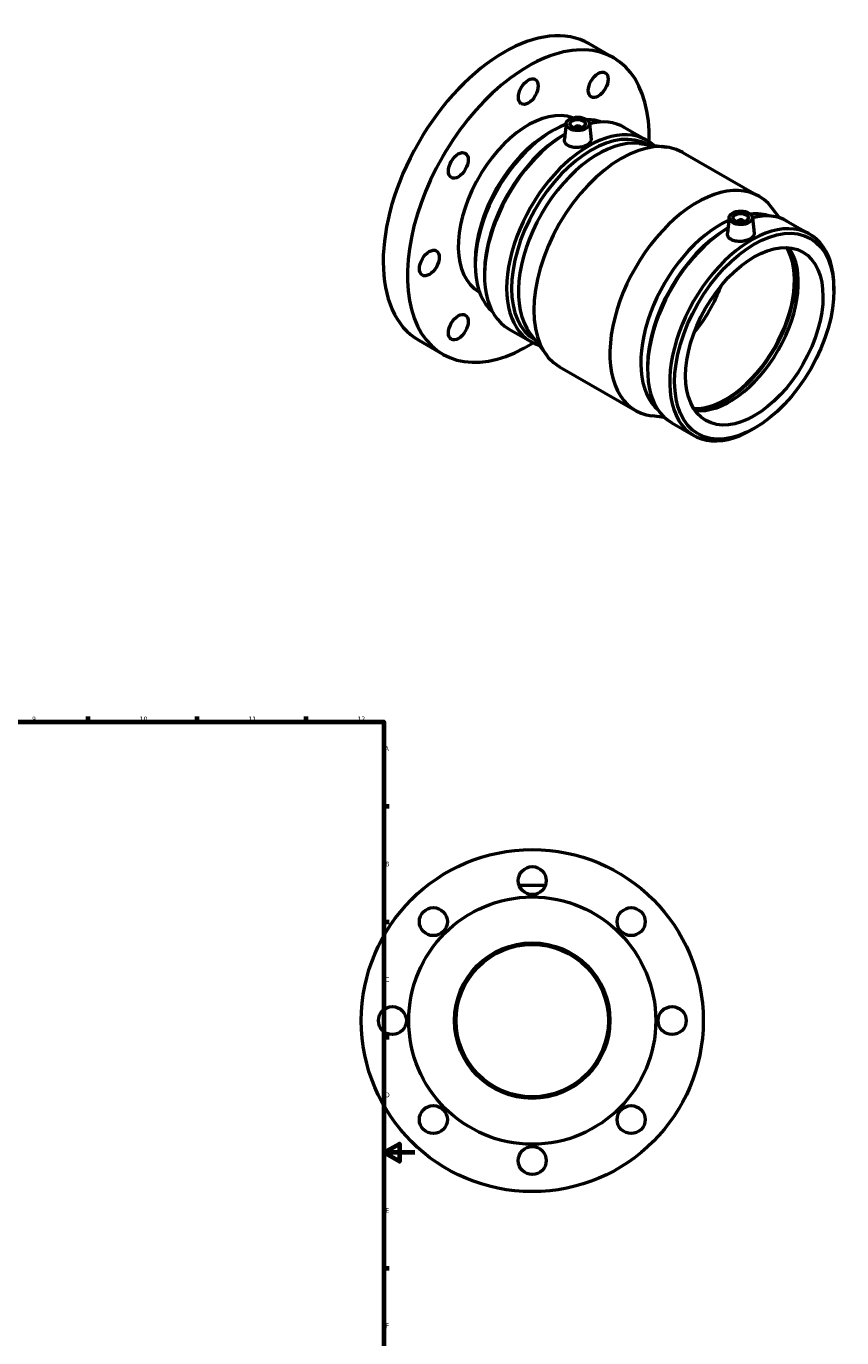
# Model space of a CAD drawing. Header units: millimetres. Extents: x -119 to 1116, y -665 to 1021.
# Tile 7 of 7: x 591 to 1116, y 178 to 1021. Entities that reach past the tile are written whole.
import ezdxf

# ---------------------------------------------------------------- set-up
doc = ezdxf.new("R2010")
doc.units = ezdxf.units.MM
doc.layers.add('Border (ANSI)', color=7, linetype='Continuous', lineweight=70)
doc.layers.add('Visible (ANSI)', color=7, linetype='Continuous', lineweight=50)
doc.styles.add('Note Text (ANSI)', font='tahoma.ttf')

# ---------------------------------------------------------------- blocks, each defined once
blk = doc.blocks.new('Borders Default Border')
at = {"layer": 'Border (ANSI)'}
for p, q in [((630.75, 574), (630.75, 577.45)), ((700.83, 574), (700.83, 577.45)), ((770.92, 574), (770.92, 577.45)), ((821, 519.75), (824.45, 519.75)), ((821, 445.5), (824.45, 445.5)), ((821, 371.25), (824.45, 371.25)), ((821, 222.75), (824.45, 222.75))]:
    blk.add_line(p, q, dxfattribs=at)
at = {"layer": 'Border (ANSI)', "flags": 128}
for points in [[(20, 20), (20, 574), (821, 574), (821, 20), (20, 20)], [(841, 297), (821, 297), (831, 302.77), (831, 291.23), (821, 297)]]:
    blk.add_lwpolyline(points, dxfattribs=at)
at = {"layer": 'Border (ANSI)', "attachment_point": 7, "style": 'Note Text (ANSI)'}
for s, insert, char_height in [('9', (594.7, 574.34), 3.05), ('10', (663.96, 574.34), 3.048), ('11', (734.04, 574.4), 3.048), ('12', (804.13, 574.4), 3.048), ('A', (821.63, 555.35), 3.05), ('B', (821.99, 481.1), 3.05), ('C', (821.8, 406.8), 3.05), ('D', (821.81, 332.6), 3.05), ('E', (822.05, 258.35), 3.05), ('F', (822.14, 184.1), 3.05)]:
    blk.add_mtext(s, dxfattribs=dict(at, insert=insert, char_height=char_height))

msp = doc.modelspace()

# ---------------------------------------------------------------- linework, layer by layer
at = {"layer": 'Visible (ANSI)'}
for p, q in [((953.2273, 1010.0522), (968.7837, 1001.0939)), ((927.3996, 953.0226), (929.6395, 954.3225)), ((938.2183, 958.8421), (937.1279, 948.6722)), ((943.704, 956.1233), (943.704, 955.937)), ((947.704, 956.1233), (947.704, 955.937)), ((953.1898, 958.8421), (954.2855, 948.6223)), ((975.8669, 956.3149), (990.1265, 948.1033)), ((936.7907, 951.6159), (937.4868, 952.0198)), ((985.3777, 945.8967), (1002.862, 943.6919)), ((990.593, 945.2476), (990.6121, 945.2366)), ((1013.3608, 940.2279), (1062.2926, 912.05)), ((1075.5387, 898.1741), (1070.5583, 904.7081)), ((1043.1176, 898.4346), (1042.0272, 888.2647)), ((1048.6033, 895.5295), (1048.6033, 895.7158)), ((1052.6033, 895.5295), (1052.6033, 895.7158)), ((1058.0891, 898.4346), (1059.1848, 888.2148)), ((1080.7662, 895.9074), (1095.0258, 887.6958)), ((1041.69, 891.2084), (1042.3861, 891.6124)), ((879.8017, 870.3675), (879.8017, 867.7777)), ((885.7321, 862.9512), (885.7321, 861.1254)), ((1110.5752, 851.54), (1110.5752, 853.3658)), ((882.112, 850.5861), (882.6044, 850.3026)), ((901.2815, 826.7953), (915.5412, 818.5838)), ((843.4402, 819.4039), (858.9966, 810.4456)), ((915.0661, 823.7986), (925.749, 809.783)), ((918.2452, 819.6137), (918.2643, 819.6027)), ((934.0147, 802.4412), (982.9465, 774.2632)), ((990.6314, 802.5437), (990.6314, 800.7179)), ((1001.5965, 769.7714), (993.4454, 770.7993)), ((1006.1808, 766.3879), (1020.4405, 758.1763)), ((1059.5166, 762.8753), (1057.9375, 761.9589)), ((908.9637, 468.9274), (908.8117, 467.1896)), ((908.9637, 468.9274), (923.9637, 468.9274)), ((923.9637, 468.9274), (924.1158, 467.1896))]:
    msp.add_line(p, q, dxfattribs=at)
for centre, radius in [((916.4637, 381.9274), 110), ((916.4637, 471.9274), 9), ((916.4637, 381.9274), 79.5), ((852.8241, 445.567), 9), ((980.1034, 445.567), 9), ((916.4637, 381.9274), 50), ((916.4637, 381.9274), 49), ((826.4637, 381.9274), 9), ((1006.4637, 381.9274), 9), ((852.8241, 318.2878), 9), ((980.1034, 318.2878), 9), ((916.4637, 291.9274), 9)]:
    msp.add_circle(centre, radius, dxfattribs=at)
for centre, major_axis, ratio, start_param, end_param in [((898.3338, 914.7281), (54.8935, 95.3242), 0.57809312, 0, 3.14159265), ((913.8901, 905.7697), (54.8935, 95.3242), 0.57809312, 5.45851895, 10.24944431), ((913.8901, 905.7697), (31.7781, 55.1836), 0.57809312, 0.09648524, 3.14159265), ((929.833, 896.5888), (-35.309, -61.3151), 0.57809312, 3.75756204, 6.17204964), ((952.8339, 883.3435), (37.2927, 64.7598), 0.57809312, 6.15176453, 9.55619874), ((954.4191, 882.4306), (36.1739, 62.817), 0.57809312, 0, 3.14159265), ((945.704, 956.1233), (-2, 0), 0.5758617, 2.97290348, 6.45187448), ((929.833, 896.5888), (35.309, 61.3151), 0.57809312, 0.11113567, 0.33224652), ((938.5742, 891.5551), (37.2927, 64.7598), 0.57809312, 0, 0.5028947), ((927.5844, 897.8837), (-33.7221, -58.5594), 0.57809312, 3.92892453, 5.49585344), ((938.5742, 891.5551), (-37.2927, -64.7598), 0.57809312, 3.94565499, 6.28318531), ((936.9889, 892.468), (-36.1739, -62.817), 0.57809312, 3.92892453, 5.49585344), ((958.7767, 879.9213), (36.1739, 62.817), 0.57809312, 0.23781274, 2.90377991), ((973.6878, 871.3346), (39.6731, 68.8934), 0.57809312, 0, 3.14159265), ((1022.6196, 843.1566), (39.6731, 68.8934), 0.57809312, 6.04537256, 9.6625907), ((1037.5307, 834.5699), (-36.1739, -62.817), 0.57809312, 3.8196848, 6.17287707), ((1050.6033, 895.7158), (-2, 0), 0.5758617, 2.97290348, 6.45187448), ((1037.5307, 834.5699), (36.1739, 62.817), 0.57809312, 0.11030824, 0.39761879), ((1043.4735, 831.1476), (37.2927, 64.7598), 0.57809312, 0, 0.5028947), ((1043.4735, 831.1476), (-37.2927, -64.7598), 0.57809312, 3.94565499, 6.28318531), ((1041.8882, 832.0605), (-36.1739, -62.817), 0.57809312, 3.92892453, 5.49585344), ((1057.7331, 822.9361), (37.2927, 64.7598), 0.57809312, 5.49585344, 10.21210983), ((1040.9803, 832.5834), (-31.1895, -54.1615), 0.57809312, 0.29720012, 2.84439253), ((1040.9803, 832.5834), (-31.5635, -54.8109), 0.57809312, 0.31490573, 2.82668692), ((1043.4735, 831.1476), (-31.1895, -54.1615), 0.57809312, 0.25581079, 2.88578186), ((999.2143, 856.6348), (31.1895, 54.1615), 0.57809312, 4.42792073, 4.99685723)]:
    msp.add_ellipse(centre, major_axis=major_axis, ratio=ratio, start_param=start_param, end_param=end_param, dxfattribs=at)
for centre, major_axis, ratio in [((913.8901, 979.349), (-4.4913, -7.7993), 0.57809312), ((958.8901, 983.7119), (-4.4913, -7.7993), 0.57809312), ((945.704, 958.5759), (-7.5, 0), 0.5758617), ((945.704, 958.5759), (-5, 0), 0.5758617), ((868.8901, 931.8843), (-4.4913, -7.7993), 0.57809312), ((1050.6033, 898.1684), (-7.5, 0), 0.5758617), ((1059.3184, 822.0232), (-36.1739, -62.817), 0.57809312), ((1050.6033, 898.1684), (-5, 0), 0.5758617), ((1059.3184, 822.0232), (-31.1895, -54.1615), 0.57809312), ((850.2505, 869.1221), (-4.4913, -7.7993), 0.57809312), ((868.8901, 827.8276), (-4.4913, -7.7993), 0.57809312)]:
    msp.add_ellipse(centre, major_axis=major_axis, ratio=ratio, dxfattribs=at)
for points, knots in [([(954.2848, 948.6223), (954.2951, 948.5296), (954.2999, 948.4377), (954.2948, 947.7772), (954.0751, 947.1697), (953.1927, 946.0282), (952.5298, 945.4932), (951.003, 944.6139), (950.0372, 944.2111), (947.9224, 943.6266), (946.7733, 943.4458), (944.6164, 943.3385), (943.4643, 943.4053), (941.3436, 943.8295), (940.3751, 944.1881), (938.8465, 945.0684), (938.1863, 945.6476), (937.3154, 946.9462), (937.1044, 947.6643), (937.1096, 948.4476), (937.1161, 948.5596), (937.1286, 948.6722)], [0.59682704, 0.59682704, 0.59682704, 0.59682704, 0.64854847, 0.64854847, 0.97244224, 0.97244224, 1.29633601, 1.29633601, 1.62022978, 1.62022978, 1.94412355, 1.94412355, 2.26839778, 2.26839778, 2.59267201, 2.59267201, 2.91694625, 2.91694625, 3.24122048, 3.24122048, 3.29460455, 3.29460455, 3.29460455, 3.29460455]), ([(1044.5101, 884.2208), (1043.7458, 884.6609), (1043.0856, 885.2401), (1042.2147, 886.5387), (1042.0037, 887.2569), (1042.0089, 888.0401), (1042.0154, 888.1521), (1042.0279, 888.2647)], [0, 0, 0, 0, 0.324274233, 0.324274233, 0.648548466, 0.648548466, 0.701932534, 0.701932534, 0.701932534, 0.701932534]), ([(1059.1841, 888.2148), (1059.1944, 888.1222), (1059.1992, 888.0302), (1059.1941, 887.3697), (1058.9744, 886.7622), (1058.0919, 885.6207), (1057.4291, 885.0857), (1055.9023, 884.2064), (1054.9365, 883.8036), (1052.8217, 883.2191), (1051.6726, 883.0383), (1049.5157, 882.931), (1048.3635, 882.9978), (1046.2429, 883.422), (1045.2744, 883.7806), (1044.5101, 884.2208)], [3.18949906, 3.18949906, 3.18949906, 3.18949906, 3.24122048, 3.24122048, 3.56511425, 3.56511425, 3.88900802, 3.88900802, 4.21290179, 4.21290179, 4.53679556, 4.53679556, 4.86106979, 4.86106979, 5.18534402, 5.18534402, 5.18534402, 5.18534402])]:
    msp.add_open_spline(points, degree=3, knots=knots, dxfattribs=at)

# ---------------------------------------------------------------- block references
msp.add_blockref('Borders Default Border', (0, 0))

doc.saveas('drawing.dxf')
